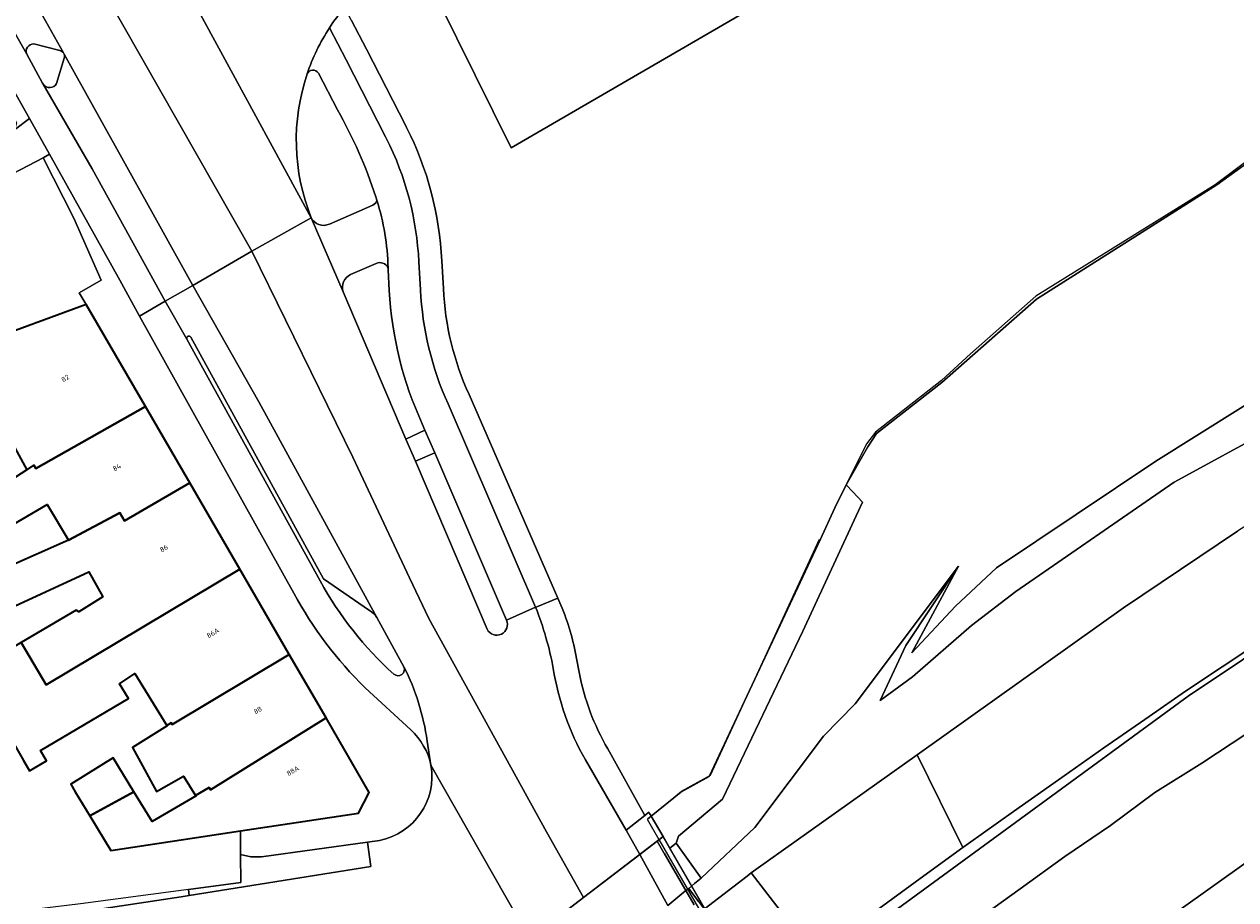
# Model space of a CAD drawing. Header units: metres. Extents: x 197700 to 204338, y 317132 to 325229.
# Tile 100 of 256: x 199415 to 199503, y 317634 to 317698. Entities that reach past the tile are written whole.
import ezdxf
from ezdxf.enums import TextEntityAlignment as Align

# ---------------------------------------------------------------- set-up
doc = ezdxf.new("R2010")
doc.units = ezdxf.units.M
for name, color, linetype, lineweight in [('B-WE-FV-GELEIDING_WILDRASTER-G', 80, 'Continuous', 18), ('B-WE-GR-BEPLANTING_CULTUUR_BOSPLANTSOEN-GV', 90, 'Continuous', 18), ('B-WE-GR-GRAS-GV', 60, 'Continuous', 13), ('B-WE-GR-GROENVOORZIENING-GV', 80, 'Continuous', 18), ('B-WE-IE-TERREINAFSCHEIDING_KUNSTMATIG_HEKWERK-G', 20, 'IE-TERREINAFSCHEIDING-KUNSTMATIG', 18), ('B-WE-KW-KUNSTWERK_DEK-GV', 170, 'Continuous', 18), ('B-WE-OB-STREKDAM-GV', 7, 'Continuous', 18), ('B-WE-OG-BEBOUWING-GV', 7, 'Continuous', 35), ('B-WE-OG-BEBOUWING-T18', 10, 'Continuous', 18), ('B-WE-OG-TERREIN_CULTUURSCHEIDING-GV', 7, 'Continuous', 18), ('B-WE-OG-TERREIN_ERF-GV', 7, 'Continuous', 18), ('B-WE-OG-WATER_GREPPEL-GV', 160, 'Continuous', 18), ('B-WE-VH-ONVERHARD-GV', 252, 'Continuous', 18), ('B-WE-VH-VERHARDING_ASFALT-GV', 252, 'Continuous', 18), ('B-WE-VH-VERHARDING_BETON-GV', 252, 'Continuous', 18), ('B-WE-VH-VERHARDING_GRASBETONSTEEN-GV', 70, 'Continuous', 18), ('B-WE-VH-VERHARDING_OPEN-GV', 252, 'Continuous', 18), ('B-WE-VH-VERHARDING_TEGEL-GV', 252, 'Continuous', 18)]:
    doc.layers.add(name, color=color, linetype=linetype, lineweight=lineweight)
doc.styles.add('NLCS-ISO-M200-T18', font='NLCS-ISO.ttf', dxfattribs={"height": 0.36})
doc.linetypes.add('IE-TERREINAFSCHEIDING-KUNSTMATIG', pattern='A,4,[82,NLCS.SHX,S=0.75,R=90,X=0,Y=0],4,-2', length=10)

msp = doc.modelspace()

# ---------------------------------------------------------------- linework, layer by layer
at = {"layer": 'B-WE-FV-GELEIDING_WILDRASTER-G'}
for points in [[(199474.444, 317664.515), (199475.993, 317667.255), (199476.631, 317668.233), (199481.362, 317671.927), (199488.224, 317677.973), (199501.27, 317686.239), (199510.946, 317693.225), (199523.561, 317700.573), (199535.079, 317705.825)], [(199460.036, 317640.299), (199462.501, 317642.316), (199464.597, 317643.481), (199472.51, 317660.585)]]:
    msp.add_lwpolyline(points, dxfattribs=at)
at = {"layer": 'B-WE-GR-BEPLANTING_CULTUUR_BOSPLANTSOEN-GV'}
msp.add_lwpolyline([(199443.634, 317702.166), (199450.177, 317688.912), (199475.547, 317703.668), (199506.784, 317708.826), (199537.33, 317708.604), (199554.888, 317708.944), (199551.289, 317713.749)], dxfattribs=at)
at = {"layer": 'B-WE-GR-GRAS-GV'}
for points in [[(199551.289, 317713.749), (199554.888, 317708.944), (199537.33, 317708.604), (199506.784, 317708.826), (199475.547, 317703.668), (199450.177, 317688.912), (199443.634, 317702.166)], [(199457.169, 317645.381), (199459.862, 317640.57), (199460.148, 317640.797), (199460.196, 317640.713), (199460.301, 317640.531), (199460.316, 317640.506), (199462.459, 317642.241), (199464.502, 317643.373), (199472.585, 317660.578), (199473.613, 317662.838), (199474.444, 317664.515), (199475.993, 317667.255), (199476.631, 317668.233), (199481.362, 317671.927), (199488.224, 317677.973), (199501.27, 317686.239), (199510.946, 317693.225), (199523.561, 317700.573)], [(199438.61, 317698.138), (199439.688, 317696.072), (199442.531, 317690.509), (199442.595, 317690.395)], [(199445.143, 317680.749), (199445.261, 317678.725)], [(199447.121, 317671.056), (199453.563, 317656.297), (199453.779, 317655.803)], [(199454.906, 317651.938), (199455.09, 317650.954)]]:
    msp.add_lwpolyline(points, dxfattribs=at)
for points in [[(199442.595, 317690.395, -0.106043), (199445.143, 317680.749)], [(199445.261, 317678.725, 0.094941), (199447.121, 317671.056)], [(199453.779, 317655.803, -0.055371), (199454.906, 317651.938)], [(199455.09, 317650.954, 0.085338), (199457.169, 317645.381)]]:
    msp.add_lwpolyline(points, format="xyb", dxfattribs=at)
at = {"layer": 'B-WE-GR-GROENVOORZIENING-GV'}
msp.add_lwpolyline([(199461.171, 317639.027), (199461.652, 317638.195), (199462.118, 317638.565), (199462.3, 317639.057), (199465.472, 317641.735), (199471.308, 317653.919), (199475.606, 317663.26), (199474.92, 317664.001), (199474.444, 317664.515), (199473.613, 317662.838), (199472.585, 317660.578), (199464.502, 317643.373), (199462.459, 317642.241), (199460.316, 317640.506)], close=True, dxfattribs=at)
at = {"layer": 'B-WE-IE-TERREINAFSCHEIDING_KUNSTMATIG_HEKWERK-G'}
for points in [[(199602.783, 317727.304), (199602.642, 317727.29), (199579.025, 317719.985), (199560.692, 317712.315), (199559.707, 317711.707), (199558.735, 317709.209), (199554.888, 317708.944), (199553.966, 317708.398), (199535.018, 317705.971), (199525.916, 317701.863), (199521.39, 317699.551), (199513.523, 317694.951), (199505.911, 317689.813), (199501.151, 317686.246), (199488.176, 317678.18), (199483.443, 317674.01), (199481.328, 317672.066), (199476.555, 317668.324), (199475.908, 317667.484), (199474.444, 317664.515)], [(199474.444, 317664.515), (199473.613, 317662.838)], [(199473.613, 317662.838), (199472.585, 317660.578)], [(199472.585, 317660.578), (199464.502, 317643.373), (199462.459, 317642.241), (199460.316, 317640.506)], [(199460.025, 317640.299), (199460.876, 317638.823)], [(199460.316, 317640.506), (199460.069, 317640.306)], [(199430.566, 317639.447), (199430.576, 317637.723)], [(199460.876, 317638.823), (199478.02, 317609.087)], [(199430.576, 317637.723), (199430.588, 317635.708)], [(199426.812, 317635.203), (199418.988, 317634.157), (199403.852, 317632.33), (199400.375, 317631.209), (199386.62, 317629.837)], [(199430.588, 317635.708), (199426.812, 317635.203)]]:
    msp.add_lwpolyline(points, dxfattribs=at)
at = {"layer": 'B-WE-KW-KUNSTWERK_DEK-GV'}
msp.add_lwpolyline([(199467.005, 317600.419), (199478.437, 317609.178), (199461.171, 317639.027), (199449.749, 317630.276)], close=True, dxfattribs=at)
at = {"layer": 'B-WE-OB-STREKDAM-GV'}
msp.add_lwpolyline([(199461.513, 317634.028), (199462.832, 317635.117), (199463.028, 317635.279), (199463.451, 317635.628), (199463.932, 317636.021), (199462.118, 317638.565), (199461.652, 317638.195), (199461.171, 317639.027), (199460.749, 317638.704), (199459.493, 317637.742), (199455.422, 317634.623), (199451.493, 317631.612)], dxfattribs=at)
at = {"layer": 'B-WE-OG-BEBOUWING-GV'}
for points in [[(199410.344, 317674.256), (199415.094, 317665.604), (199415.612, 317665.937), (199415.75, 317665.702), (199423.678, 317670.198), (199419.398, 317677.581), (199414.737, 317675.869)], [(199418.111, 317660.515), (199421.823, 317662.494), (199422.169, 317661.902), (199426.895, 317664.648), (199423.678, 317670.198), (199415.75, 317665.702), (199415.612, 317665.937), (199415.094, 317665.604), (199411.528, 317663.31), (199412.921, 317660.966), (199416.555, 317663.077)], [(199426.895, 317664.648), (199422.169, 317661.902), (199421.823, 317662.494), (199418.111, 317660.515), (199413.639, 317658.524), (199413.285, 317659.074), (199411.505, 317658.244), (199412.978, 317655.167), (199419.579, 317658.21), (199420.588, 317656.402), (199418.864, 317655.301), (199418.671, 317655.442), (199414.693, 317653.089), (199416.488, 317650.014), (199430.517, 317658.401)], [(199425.234, 317647.088), (199425.556, 317647.276), (199425.627, 317647.155), (199434.094, 317652.23), (199430.517, 317658.401), (199416.488, 317650.014), (199414.693, 317653.089), (199411.125, 317650.979), (199414.848, 317644.537), (199415.283, 317643.798), (199416.517, 317644.527), (199416.082, 317645.266), (199422.445, 317649.027), (199421.807, 317650.09), (199422.918, 317650.855)], [(199425.234, 317647.088), (199425.261, 317647.043), (199422.737, 317645.481), (199424.484, 317642.309), (199426.429, 317643.415), (199427.318, 317642.018), (199428.296, 317642.588), (199428.401, 317642.409), (199436.765, 317647.623), (199434.094, 317652.23), (199425.627, 317647.155), (199425.556, 317647.276)], [(199427.318, 317642.018), (199427.347, 317641.972), (199424.17, 317640.13), (199422.854, 317642.264), (199419.655, 317640.538), (199421.173, 317638.031), (199430.566, 317639.447), (199439.126, 317640.738), (199439.891, 317642.231), (199436.765, 317647.623), (199428.401, 317642.409), (199428.296, 317642.588)], [(199419.655, 317640.538), (199422.854, 317642.264), (199421.335, 317644.729), (199418.272, 317642.822), (199418.605, 317642.272)]]:
    msp.add_lwpolyline(points, close=True, dxfattribs=at)
at = {"layer": 'B-WE-OG-TERREIN_CULTUURSCHEIDING-GV'}
for points in [[(199436.207, 317694.335, 0.609057), (199435.394, 317694.278)], [(199435.394, 317694.278, 0.178391), (199435.696, 317683.862)], [(199440.367, 317685.381, 0.050548), (199437.589, 317691.673)], [(199440.148, 317684.781, 0.292177), (199440.444, 317685.139)], [(199435.696, 317683.862, 0.420669), (199437.003, 317683.406)], [(199441.255, 317680.236, 0.429159), (199440.386, 317680.537)], [(199438.545, 317679.742, 0.372119), (199437.993, 317678.486)], [(199443.73, 317668.93, -0.094954), (199441.344, 317678.599)], [(199448.434, 317654.05, 0.980179), (199449.834, 317654.715)]]:
    msp.add_lwpolyline(points, format="xyb", dxfattribs=at)
for points in [[(199437.589, 317691.673), (199436.207, 317694.335)], [(199440.444, 317685.139), (199440.367, 317685.381)], [(199437.003, 317683.406), (199440.148, 317684.781)], [(199440.386, 317680.537), (199438.545, 317679.742)], [(199441.344, 317678.599), (199441.258, 317680.093), (199441.255, 317680.236)], [(199437.993, 317678.486), (199442.551, 317667.82), (199443.926, 317668.474)], [(199443.926, 317668.474), (199443.73, 317668.93)], [(199449.834, 317654.715), (199444.634, 317666.827), (199443.235, 317666.217), (199448.434, 317654.05)]]:
    msp.add_lwpolyline(points, dxfattribs=at)
at = {"layer": 'B-WE-OG-TERREIN_ERF-GV'}
for points in [[(199414.737, 317675.869), (199419.398, 317677.581), (199418.88, 317678.428), (199420.466, 317679.344), (199418.502, 317683.836), (199416.276, 317688.205), (199414.11, 317687.064)], [(199411.528, 317663.31), (199415.094, 317665.604), (199410.344, 317674.256)], [(199413.639, 317658.524), (199418.111, 317660.515), (199416.555, 317663.077), (199412.921, 317660.966)], [(199414.693, 317653.089), (199418.671, 317655.442), (199418.864, 317655.301), (199420.588, 317656.402), (199419.579, 317658.21), (199412.978, 317655.167)], [(199399.691, 317630.664), (199426.261, 317634.664), (199426.84, 317634.757), (199426.812, 317635.203), (199430.588, 317635.708), (199430.576, 317637.723), (199430.566, 317639.447), (199421.173, 317638.031), (199419.655, 317640.538), (199418.605, 317642.272), (199418.272, 317642.822), (199421.335, 317644.729), (199422.854, 317642.264), (199424.17, 317640.13), (199427.347, 317641.972), (199427.318, 317642.018), (199426.429, 317643.415), (199424.484, 317642.309), (199422.737, 317645.481), (199425.261, 317647.043), (199425.234, 317647.088), (199422.918, 317650.855), (199421.807, 317650.09), (199422.445, 317649.027), (199416.082, 317645.266), (199416.517, 317644.527), (199415.283, 317643.798), (199414.848, 317644.537)]]:
    msp.add_lwpolyline(points, dxfattribs=at)
at = {"layer": 'B-WE-OG-WATER_GREPPEL-GV'}
msp.add_lwpolyline([(199560.721, 317702.614), (199544.527, 317694.42), (199544.405, 317694.273), (199544.141, 317693.956), (199529.793, 317686.462), (199514.349, 317677.116), (199505.973, 317671.92), (199496.864, 317666.237), (199485.316, 317658.51), (199482.356, 317655.725), (199479.202, 317652.348), (199482.571, 317658.625), (199478.746, 317652.879), (199476.895, 317648.879), (199479.248, 317650.61), (199483.51, 317654.315), (199486.733, 317656.793), (199498.182, 317664.694), (199507.305, 317669.685), (199515.428, 317674.965), (199530.211, 317683.739), (199545.68, 317692.406), (199561.739, 317700.566)], dxfattribs=at)
at = {"layer": 'B-WE-VH-ONVERHARD-GV'}
for points in [[(199510.946, 317693.225), (199501.27, 317686.239), (199488.224, 317677.973), (199481.362, 317671.927), (199476.631, 317668.233), (199475.993, 317667.255), (199474.444, 317664.515), (199474.92, 317664.001), (199475.606, 317663.26), (199471.308, 317653.919), (199465.472, 317641.735), (199462.3, 317639.057), (199462.118, 317638.565), (199463.932, 317636.021), (199467.824, 317639.696), (199472.794, 317646.315), (199475.087, 317648.644), (199482.571, 317658.625), (199479.202, 317652.348), (199482.356, 317655.725), (199485.316, 317658.51), (199496.864, 317666.237), (199505.973, 317671.92)], [(199507.305, 317669.685), (199498.182, 317664.694), (199486.733, 317656.793), (199483.51, 317654.315), (199479.248, 317650.61), (199476.895, 317648.879), (199478.746, 317652.879), (199482.571, 317658.625), (199475.087, 317648.644), (199472.794, 317646.315), (199467.824, 317639.696), (199463.932, 317636.021), (199463.451, 317635.628), (199463.028, 317635.279), (199463.737, 317634.318), (199464.14, 317633.772), (199467.261, 317636.168), (199467.565, 317636.394), (199467.902, 317636.643), (199479.584, 317644.965), (199494.52, 317655.606), (199502.784, 317661.154)], [(199507.086, 317654.471), (199499.196, 317649.199), (199469.959, 317627.814), (199469.796, 317627.66), (199468.988, 317627.043), (199469.77, 317625.473), (199470.365, 317624.288), (199471.245, 317623.374), (199474.206, 317625.637), (199475.215, 317626.446), (199475.36, 317626.562), (199477.339, 317628.148), (199480.617, 317630.445), (199483.774, 317632.902), (199485.061, 317633.83), (199487.026, 317635.247), (199490.261, 317637.601), (199493.581, 317639.833), (199496.783, 317642.233), (199500.197, 317644.342), (199503.533, 317646.549)], [(199510.884, 317642.485), (199488.617, 317626.599), (199479.923, 317620.396), (199479.889, 317620.368), (199477.614, 317618.472), (199474.988, 317616.338), (199475.949, 317614.557), (199476.59, 317613.369), (199481.104, 317617.509), (199488.857, 317622.533), (199499.301, 317628.311), (199504.865, 317632.129)]]:
    msp.add_lwpolyline(points, dxfattribs=at)
at = {"layer": 'B-WE-VH-VERHARDING_ASFALT-GV'}
for points in [[(199364.755, 317786.09), (199371.924, 317774.397), (199376.124, 317767.442), (199380.301, 317760.474), (199382.848, 317756.196), (199385.388, 317751.913), (199386.416, 317750.174), (199388.906, 317745.945), (199391.388, 317741.712), (199391.442, 317741.618), (199391.497, 317741.525), (199401.85, 317723.707), (199416.45, 317698.127), (199417.744, 317695.801), (199417.792, 317695.715), (199427.112, 317678.958), (199431.381, 317681.433), (199404.611, 317728.41), (199370.463, 317783.513), (199369.984, 317783.729), (199364.853, 317786.045)], [(199422.028, 317708.993), (199420.929, 317710.195), (199419.975, 317711.515), (199395.712, 317750.528), (199389.721, 317760.063), (199383.625, 317769.532), (199376.175, 317780.925), (199373.302, 317782.232), (199371.101, 317783.225), (199370.463, 317783.513), (199404.611, 317728.41), (199431.381, 317681.433), (199435.696, 317683.862)], [(199489.824, 317643.153), (199493.1, 317645.449), (199496.38, 317647.738), (199499.001, 317649.575), (199506.899, 317654.802), (199516.899, 317661.187), (199526.891, 317667.302), (199537.348, 317673.443), (199547.735, 317679.203), (199556.903, 317684.105), (199553.42, 317690.758), (199543.968, 317685.735), (199533.557, 317679.908), (199523.182, 317673.872), (199512.821, 317667.51), (199502.784, 317661.154), (199494.52, 317655.606), (199479.584, 317644.965), (199482.894, 317638.235), (199483.297, 317638.526), (199486.547, 317640.858)], [(199503.533, 317646.549), (199500.197, 317644.342), (199496.783, 317642.233), (199493.581, 317639.833), (199490.261, 317637.601), (199487.026, 317635.247), (199485.061, 317633.83), (199488.617, 317626.599), (199510.884, 317642.485), (199521.745, 317649.514), (199532.612, 317656.203), (199543.796, 317662.792), (199555.387, 317669.143), (199562.71, 317673.013), (199559.219, 317679.682), (199551.836, 317675.774), (199540.199, 317669.321), (199528.89, 317662.686), (199517.678, 317655.781), (199506.817, 317648.769)], [(199443.926, 317668.474), (199442.551, 317667.82), (199443.235, 317666.217), (199444.634, 317666.827)], [(199473.628, 317631.414), (199476.826, 317633.819), (199480.056, 317636.182), (199482.894, 317638.235), (199479.584, 317644.965), (199467.902, 317636.643), (199467.565, 317636.394), (199472.237, 317630.319), (199472.454, 317630.49)]]:
    msp.add_lwpolyline(points, close=True, dxfattribs=at)
for points in [[(199429.451, 317704.944), (199428.151, 317705.272), (199426.886, 317705.715), (199425.69, 317706.273), (199424.557, 317706.947), (199423.244, 317707.911), (199422.028, 317708.993), (199435.696, 317683.862)], [(199440.148, 317684.781), (199437.003, 317683.406)], [(199448.434, 317654.05), (199443.235, 317666.217), (199442.551, 317667.82), (199437.993, 317678.486), (199435.696, 317683.862), (199431.381, 317681.433), (199438.705, 317666.515), (199442.816, 317657.774), (199444.2, 317654.823), (199452.741, 317639.368), (199455.422, 317634.623), (199459.493, 317637.742), (199458.49, 317639.485)], [(199435.696, 317683.862), (199437.993, 317678.486)], [(199431.381, 317681.433), (199427.112, 317678.958), (199431.885, 317670.518), (199440.452, 317654.899), (199442.406, 317651.337)], [(199444.088, 317645.947), (199444.365, 317644.202), (199450.699, 317633.045), (199451.493, 317631.612), (199455.422, 317634.623), (199452.741, 317639.368), (199444.2, 317654.823), (199442.816, 317657.774), (199438.705, 317666.515), (199431.381, 317681.433)], [(199438.545, 317679.742), (199440.386, 317680.537)], [(199451.939, 317655.645), (199449.834, 317654.715)], [(199506.899, 317654.802), (199499.001, 317649.575), (199496.38, 317647.738), (199493.1, 317645.449), (199489.824, 317643.153), (199486.547, 317640.858), (199483.297, 317638.526), (199482.894, 317638.235), (199480.056, 317636.182), (199476.826, 317633.819), (199473.628, 317631.414), (199472.454, 317630.49), (199472.237, 317630.319), (199470.485, 317628.94), (199469.568, 317628.306), (199469.959, 317627.814), (199499.196, 317649.199), (199507.086, 317654.471)], [(199458.49, 317639.485), (199455.549, 317644.598)], [(199450.699, 317633.045), (199444.365, 317644.202)], [(199440.643, 317638.757), (199439.758, 317638.634), (199439.997, 317636.86), (199426.84, 317634.757), (199426.261, 317634.664), (199399.691, 317630.664), (199386.018, 317628.737)], [(199461.513, 317634.028), (199459.493, 317637.742), (199455.422, 317634.623), (199451.493, 317631.612)], [(199472.237, 317630.319), (199467.565, 317636.394), (199467.261, 317636.168), (199464.14, 317633.772)]]:
    msp.add_lwpolyline(points, dxfattribs=at)
for points in [[(199437.009, 317697.618, -0.030818), (199438.105, 317699.102)], [(199435.394, 317694.278, -0.0622), (199437.009, 317697.618)], [(199435.696, 317683.862, -0.178391), (199435.394, 317694.278)], [(199440.444, 317685.139, -0.292177), (199440.148, 317684.781)], [(199441.255, 317680.236, 0.068975), (199440.444, 317685.139)], [(199437.003, 317683.406, -0.420669), (199435.696, 317683.862)], [(199440.386, 317680.537, -0.429159), (199441.255, 317680.236)], [(199437.993, 317678.486, -0.372119), (199438.545, 317679.742)], [(199453.222, 317651.218, 0.047949), (199451.939, 317655.645)], [(199449.834, 317654.715, -0.980179), (199448.434, 317654.05)], [(199442.406, 317651.337, -0.081331), (199444.088, 317645.947)], [(199455.549, 317644.598, -0.089745), (199453.222, 317651.218)], [(199444.365, 317644.202, -0.408684), (199440.643, 317638.757)]]:
    msp.add_lwpolyline(points, format="xyb", dxfattribs=at)
at = {"layer": 'B-WE-VH-VERHARDING_BETON-GV'}
msp.add_lwpolyline([(199460.301, 317640.531), (199460.196, 317640.713), (199460.148, 317640.797), (199459.862, 317640.57), (199458.49, 317639.485), (199459.493, 317637.742), (199460.749, 317638.704), (199461.171, 317639.027), (199460.316, 317640.506)], close=True, dxfattribs=at)
for points in [[(199463.431, 317634.08), (199462.832, 317635.117), (199462.758, 317635.244), (199461.249, 317637.837), (199461.234, 317637.862), (199460.749, 317638.704), (199459.493, 317637.742), (199461.513, 317634.028)], [(199478.437, 317609.178), (199461.652, 317638.195), (199461.171, 317639.027), (199460.749, 317638.704), (199461.234, 317637.862), (199461.249, 317637.837), (199462.758, 317635.244), (199462.832, 317635.117), (199463.431, 317634.08)]]:
    msp.add_lwpolyline(points, dxfattribs=at)
at = {"layer": 'B-WE-VH-VERHARDING_GRASBETONSTEEN-GV'}
msp.add_lwpolyline([(199463.737, 317634.318), (199463.028, 317635.279), (199462.832, 317635.117), (199461.513, 317634.028)], dxfattribs=at)
at = {"layer": 'B-WE-VH-VERHARDING_OPEN-GV'}
for points in [[(199415.292, 317691.041), (199407.75, 317704.401), (199400.133, 317717.719), (199386.089, 317741.969), (199385.708, 317741.687), (199399.386, 317717.415), (199401.828, 317713.059), (199414.34, 317690.739), (199414.205, 317690.229)], [(199416.276, 317688.205), (199416.728, 317688.476), (199415.292, 317691.041), (199414.205, 317690.229), (199412.747, 317689.182), (199414.11, 317687.064)], [(199430.576, 317637.723), (199430.588, 317635.708), (199426.812, 317635.203), (199426.84, 317634.757), (199439.997, 317636.86), (199439.758, 317638.634), (199432.078, 317637.571), (199431.317, 317637.555)]]:
    msp.add_lwpolyline(points, close=True, dxfattribs=at)
for points in [[(199417.744, 317695.801), (199416.45, 317698.127), (199401.85, 317723.707)], [(199400.659, 317721.221), (199415.085, 317695.715)], [(199417.489, 317695.972), (199415.595, 317696.454)], [(199415.595, 317696.454), (199417.489, 317695.972)], [(199415.085, 317695.715), (199416.234, 317693.617), (199416.282, 317693.533)], [(199417.248, 317693.573), (199417.806, 317695.418)], [(199417.806, 317695.418), (199417.248, 317693.573)], [(199417.792, 317695.715), (199417.744, 317695.801)], [(199427.112, 317678.958), (199417.792, 317695.715)], [(199416.282, 317693.533), (199419.821, 317687.394), (199425.124, 317677.806), (199427.112, 317678.958)], [(199434.432, 317656.662), (199423.256, 317676.723), (199421.819, 317679.329), (199416.728, 317688.476), (199416.276, 317688.205), (199418.502, 317683.836), (199420.466, 317679.344), (199418.88, 317678.428), (199419.398, 317677.581), (199423.678, 317670.198), (199426.895, 317664.648), (199430.517, 317658.401), (199434.094, 317652.23), (199436.765, 317647.623), (199439.891, 317642.231), (199439.126, 317640.738), (199430.566, 317639.447)], [(199427.112, 317678.958), (199425.124, 317677.806), (199426.679, 317675.073)], [(199440.452, 317654.899), (199431.885, 317670.518), (199427.112, 317678.958)], [(199426.679, 317675.073), (199436.339, 317657.556)], [(199439.913, 317655.421), (199436.583, 317657.701), (199426.97, 317675.206)], [(199426.97, 317675.206), (199436.583, 317657.701), (199439.913, 317655.421)], [(199442.406, 317651.337), (199440.452, 317654.899)], [(199442.904, 317646.757), (199439.594, 317649.807)], [(199430.566, 317639.447), (199430.576, 317637.723), (199431.317, 317637.555), (199432.078, 317637.571), (199439.758, 317638.634), (199440.643, 317638.757)]]:
    msp.add_lwpolyline(points, dxfattribs=at)
for points in [[(199415.595, 317696.454, 0.535677), (199415.085, 317695.715)], [(199415.085, 317695.715, -0.535677), (199415.595, 317696.454)], [(199417.744, 317695.801, 0.183375), (199417.489, 317695.972)], [(199417.489, 317695.972, -0.183375), (199417.744, 317695.801)], [(199417.806, 317695.418, 0.175172), (199417.792, 317695.715)], [(199417.792, 317695.715, -0.175172), (199417.806, 317695.418)], [(199416.282, 317693.533, 0.550723), (199417.248, 317693.573)], [(199417.248, 317693.573, -0.550723), (199416.282, 317693.533)], [(199426.97, 317675.206, 0.893473), (199426.679, 317675.073)], [(199426.679, 317675.073, -0.893473), (199426.97, 317675.206)], [(199436.339, 317657.556, 0.084314), (199441.673, 317650.798)], [(199439.594, 317649.807, -0.074838), (199434.432, 317656.662)], [(199440.452, 317654.899, 0.102636), (199439.913, 317655.421)], [(199439.913, 317655.421, -0.102636), (199440.452, 317654.899)], [(199441.673, 317650.798, 0.799582), (199442.406, 317651.337)], [(199444.365, 317644.202, 0.154705), (199442.904, 317646.757)], [(199440.643, 317638.757, 0.408684), (199444.365, 317644.202)]]:
    msp.add_lwpolyline(points, format="xyb", dxfattribs=at)
at = {"layer": 'B-WE-VH-VERHARDING_TEGEL-GV'}
for points in [[(199407.75, 317704.401), (199415.292, 317691.041), (199416.728, 317688.476), (199421.819, 317679.329), (199423.256, 317676.723), (199425.124, 317677.806), (199419.821, 317687.394), (199416.282, 317693.533), (199416.234, 317693.617), (199415.085, 317695.715), (199400.659, 317721.221)], [(199442.595, 317690.395), (199442.531, 317690.509), (199439.688, 317696.072), (199438.61, 317698.138), (199438.138, 317699.042), (199438.105, 317699.102)], [(199441.13, 317689.613), (199441.068, 317689.725), (199438.213, 317695.31), (199437.009, 317697.618)], [(199437.009, 317697.618), (199438.213, 317695.31), (199441.068, 317689.725), (199441.13, 317689.613)], [(199436.207, 317694.335), (199437.589, 317691.673)], [(199440.367, 317685.381), (199440.444, 317685.139)], [(199443.603, 317678.636), (199443.485, 317680.671)], [(199443.485, 317680.671), (199443.603, 317678.636)], [(199445.261, 317678.725), (199445.143, 317680.749)], [(199441.255, 317680.236), (199441.258, 317680.093), (199441.344, 317678.599)], [(199436.339, 317657.556), (199426.679, 317675.073), (199425.124, 317677.806), (199423.256, 317676.723), (199434.432, 317656.662)], [(199445.605, 317670.38), (199451.939, 317655.645), (199452.022, 317655.678), (199453.563, 317656.297), (199447.121, 317671.056)], [(199443.73, 317668.93), (199443.926, 317668.474), (199444.634, 317666.827), (199449.834, 317654.715), (199451.939, 317655.645), (199445.605, 317670.38)], [(199453.779, 317655.803), (199453.563, 317656.297), (199452.022, 317655.678), (199451.939, 317655.645)], [(199455.09, 317650.954), (199454.906, 317651.938)], [(199439.594, 317649.807), (199442.904, 317646.757)], [(199444.365, 317644.202), (199444.088, 317645.947)], [(199459.862, 317640.57), (199457.169, 317645.381)], [(199455.549, 317644.598), (199458.49, 317639.485), (199459.862, 317640.57)]]:
    msp.add_lwpolyline(points, dxfattribs=at)
for points in [[(199438.105, 317699.102, 0.030818), (199437.009, 317697.618)], [(199437.009, 317697.618, 0.0622), (199435.394, 317694.278)], [(199435.394, 317694.278, -0.609057), (199436.207, 317694.335)], [(199437.589, 317691.673, -0.050548), (199440.367, 317685.381)], [(199445.143, 317680.749, 0.106043), (199442.595, 317690.395)], [(199443.485, 317680.671, 0.105657), (199441.13, 317689.613)], [(199441.13, 317689.613, -0.105657), (199443.485, 317680.671)], [(199440.444, 317685.139, -0.068975), (199441.255, 317680.236)], [(199447.121, 317671.056, -0.094941), (199445.261, 317678.725)], [(199441.344, 317678.599, 0.094954), (199443.73, 317668.93)], [(199445.605, 317670.38, -0.094674), (199443.603, 317678.636)], [(199443.603, 317678.636, 0.094674), (199445.605, 317670.38)], [(199441.673, 317650.798, -0.084314), (199436.339, 317657.556)], [(199434.432, 317656.662, 0.074838), (199439.594, 317649.807)], [(199451.939, 317655.645, -0.047949), (199453.222, 317651.218)], [(199454.906, 317651.938, 0.055371), (199453.779, 317655.803)], [(199442.406, 317651.337, -0.799582), (199441.673, 317650.798)], [(199444.088, 317645.947, 0.081331), (199442.406, 317651.337)], [(199453.222, 317651.218, 0.089745), (199455.549, 317644.598)], [(199457.169, 317645.381, -0.085338), (199455.09, 317650.954)], [(199442.904, 317646.757, -0.154705), (199444.365, 317644.202)]]:
    msp.add_lwpolyline(points, format="xyb", dxfattribs=at)

# ---------------------------------------------------------------- texts
at = {"layer": 'B-WE-OG-BEBOUWING-T18', "style": 'NLCS-ISO-M200-T18'}
for s, p in [('82', (199417.875, 317672.233)), ('84', (199421.614, 317665.783)), ('86', (199425.019, 317659.909)), ('86A', (199428.57, 317653.784)), ('88', (199431.815, 317648.186)), ('88A', (199434.36, 317643.796))]:
    msp.add_text(s, height=0.36, rotation=30.1, dxfattribs=at).set_placement(p, align=Align.MIDDLE)

doc.saveas('drawing.dxf')
